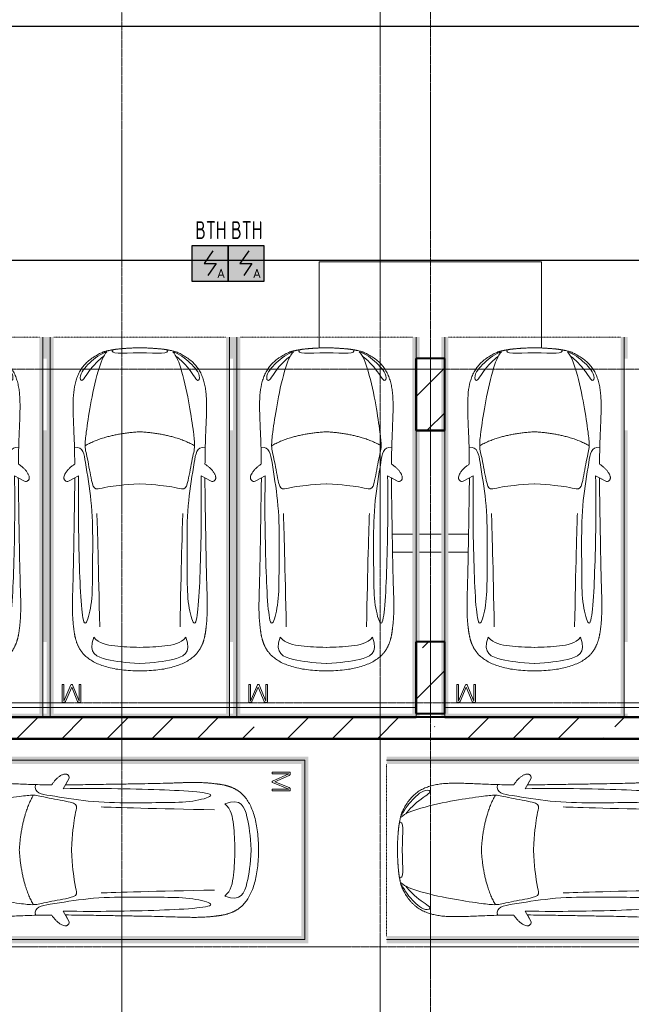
# Model space of a CAD drawing. Header units: millimetres. Extents: x -135639 to 224623, y -383017 to -59102.
# Tile 205 of 256: x 105169 to 113694, y -288318 to -274592. Entities that reach past the tile are written whole.
import ezdxf
from ezdxf.enums import TextEntityAlignment as Align

# ---------------------------------------------------------------- set-up
doc = ezdxf.new("R2010")
doc.units = ezdxf.units.MM
for name, pattern in [('CONTINOUS', [0]), ('Линия сетки', [25, 20, -2.5, 0, -2.5]), ('Невидимые', [5, 3, -2]), ('Штрих_3_3_', [6, 3, -3])]:
    doc.linetypes.add(name, pattern=pattern)
for name, color, linetype, lineweight in [('A-000-M_MASS', 7, 'Continuous', 18), ('A-200-M_WALL_EXT', 7, 'Continuous', 18), ('A-200-M_WALL_INT', 7, 'Continuous', 18), ('A-200-M_WALL_PAT', 7, 'Continuous', 40), ('C-953-M_PARKING', 7, 'Continuous', 18), ('C-953-MH_PARKING', 7, 'Невидимые', 18), ('S-160-M_FOUND', 7, 'Continuous', 18), ('S-280-M_COLUMN', 7, 'Continuous', 18), ('Z-030-M_GRID', 7, 'Continuous', 9), ('ПС', 7, 'Continuous', 40), ('СС-011-ПОЖ-СИГНАЛИЗАЦИЯ', 1, 'Continuous', 30)]:
    doc.layers.add(name, color=color, linetype=linetype, lineweight=lineweight)
doc.styles.add('1111', font='isocpeur.ttf')

# ---------------------------------------------------------------- blocks, each defined once
blk = doc.blocks.new('A_PAR_Parking - M-V2-B2_-11_400_')
at = {"layer": 'C-953-M_PARKING', "true_color": 0xf7f9fb}
blk.add_hatch(color=7, dxfattribs=at).paths.add_polyline_path([(-50, 2650), (-1300, 2650), (-1300, 2600), (-1250, 2600), (-1250, 1600), (-1300, 1600), (-1300, -1350), (-1250, -1350), (-1250, -2350), (-1300, -2350), (-1300, -2650), (-1200, -2650), (-1200, 2600), (1200, 2600), (1200, -2650), (1300, -2650), (1300, 2650), (81, 2650)])
at = {"layer": 'A-000-M_MASS', "color": 253, "true_color": 0xaaaaaa}
for p, q in [((-853, -717), (-993, -639)), ((-906, -687), (-993, -639)), ((853, -717), (993, -639)), ((993, -639), (906, -687))]:
    blk.add_line(p, q, dxfattribs=at)
for centre, start, end in [((-1010, -678), 66.0695, 136.5816), ((1010, -678), 43.4184, 113.9305)]:
    blk.add_arc(centre, 42.2, start, end, dxfattribs=at)
for points, knots in [([(0, 2004), (-45, 2004), (-132, 2001), (-252, 1991), (-362, 1974), (-495, 1942), (-607, 1900), (-686, 1853), (-726, 1824), (-753, 1802), (-774, 1782), (-789, 1766), (-799, 1753), (-809, 1740), (-819, 1727), (-828, 1714), (-836, 1701), (-844, 1688), (-851, 1674), (-858, 1661), (-864, 1647), (-870, 1634), (-876, 1620), (-881, 1606), (-885, 1592), (-890, 1578), (-894, 1565), (-897, 1551), (-901, 1537), (-904, 1524), (-907, 1510), (-909, 1497), (-912, 1483), (-914, 1470), (-916, 1457), (-918, 1444), (-919, 1432), (-921, 1419), (-923, 1403), (-925, 1383), (-928, 1361), (-930, 1339), (-932, 1318), (-934, 1290), (-936, 1257), (-938, 1218), (-939, 1179), (-940, 1139), (-940, 1097), (-940, 1053), (-939, 1007), (-938, 956), (-936, 902), (-934, 844), (-932, 780), (-930, 688), (-926, 559), (-923, 376), (-919, 163), (-915, -82), (-911, -315), (-908, -521), (-907, -631), (-906, -687)], [0, 0, 0, 0, 0.02381, 0.047619, 0.071429, 0.095238, 0.142857, 0.166667, 0.178571, 0.190476, 0.202381, 0.208333, 0.214286, 0.220238, 0.22619, 0.232143, 0.238095, 0.244048, 0.25, 0.255952, 0.261905, 0.267857, 0.27381, 0.279762, 0.285714, 0.291667, 0.297619, 0.303571, 0.309524, 0.315476, 0.321429, 0.327381, 0.333333, 0.339286, 0.345238, 0.35119, 0.357143, 0.363095, 0.369048, 0.380952, 0.392857, 0.404762, 0.416667, 0.428571, 0.452381, 0.47619, 0.5, 0.52381, 0.547619, 0.571429, 0.595238, 0.619048, 0.642857, 0.666667, 0.690476, 0.714286, 0.761905, 0.809524, 0.857143, 0.904762, 0.952381, 0.97619, 1, 1, 1, 1]), ([(906, -687), (907, -631), (908, -521), (911, -367), (913, -222), (916, -41), (919, 163), (923, 376), (926, 559), (930, 688), (932, 780), (935, 865), (938, 958), (939, 1039), (940, 1097), (940, 1139), (939, 1179), (938, 1218), (937, 1250), (935, 1277), (933, 1304), (930, 1332), (928, 1361), (925, 1383), (923, 1403), (921, 1419), (919, 1432), (918, 1444), (916, 1457), (914, 1470), (912, 1483), (909, 1497), (907, 1510), (904, 1524), (901, 1537), (897, 1551), (894, 1565), (890, 1578), (885, 1592), (881, 1606), (876, 1620), (870, 1634), (864, 1647), (858, 1661), (851, 1674), (844, 1688), (836, 1701), (828, 1714), (819, 1727), (809, 1740), (799, 1753), (789, 1766), (774, 1782), (753, 1802), (726, 1824), (686, 1853), (630, 1886), (551, 1921), (462, 1950), (362, 1974), (252, 1991), (132, 2001), (45, 2004), (0, 2004)], [0, 0, 0, 0, 0.02381, 0.047619, 0.071429, 0.095238, 0.142857, 0.190476, 0.238095, 0.285714, 0.309524, 0.333333, 0.380952, 0.428571, 0.452381, 0.47619, 0.5, 0.52381, 0.547619, 0.559524, 0.571429, 0.595238, 0.607143, 0.619048, 0.630952, 0.636905, 0.642857, 0.64881, 0.654762, 0.660714, 0.666667, 0.672619, 0.678571, 0.684524, 0.690476, 0.696429, 0.702381, 0.708333, 0.714286, 0.720238, 0.72619, 0.732143, 0.738095, 0.744048, 0.75, 0.755952, 0.761905, 0.767857, 0.77381, 0.779762, 0.785714, 0.791667, 0.797619, 0.809524, 0.821429, 0.833333, 0.857143, 0.880952, 0.904762, 0.928571, 0.952381, 0.97619, 1, 1, 1, 1]), ([(-643, 1535), (-732, 1765), (-468, 1855), (-203, 1891), (-2, 1902)], [0, 0, 0, 0, 0.867049, 1.684227, 1.684227, 1.684227, 1.684227]), ([(643, 1535), (732, 1765), (468, 1855), (203, 1891), (2, 1902)], [0, 0, 0, 0, 0.867049, 1.684227, 1.684227, 1.684227, 1.684227]), ([(-643, 1535), (-570, 1622), (-349, 1664), (-124, 1672), (-2, 1676)], [0, 0, 0, 0, 0.616728, 1.242165, 1.242165, 1.242165, 1.242165]), ([(643, 1535), (570, 1622), (349, 1664), (124, 1672), (2, 1676)], [0, 0, 0, 0, 0.616728, 1.242165, 1.242165, 1.242165, 1.242165]), ([(-908, -1106), (-792, -1130), (-753, -859), (-663, -332), (-655, 196), (-661, 684), (-663, 1068), (-764, 1443), (-817, 1157), (-842, 605), (-857, 17), (-857, -454), (-853, -717)], [0, 0, 0, 0, 1.013953, 2.476159, 4.172855, 5.704608, 7.082231, 8.244161, 9.589947, 11.154659, 12.917121, 14.362976, 14.362976, 14.362976, 14.362976]), ([(908, -1106), (792, -1130), (753, -859), (663, -332), (655, 196), (661, 684), (663, 1068), (764, 1443), (817, 1157), (842, 605), (857, 17), (857, -454), (853, -717)], [0, 0, 0, 0, 1.013953, 2.476159, 4.172855, 5.704608, 7.082231, 8.244161, 9.589947, 11.154659, 12.917121, 14.362976, 14.362976, 14.362976, 14.362976]), ([(-459, -2446), (-508, -2398), (-601, -2147), (-696, -1684), (-744, -1354), (-774, -1106), (-734, -996), (-660, -552), (-618, -522), (-447, -565), (-234, -590), (-2, -602)], [0, 0, 0, 0, 0.884172, 2.058368, 3.212407, 3.977765, 4.871213, 5.547774, 6.288901, 6.772879, 7.454401, 7.454401, 7.454401, 7.454401]), ([(459, -2446), (508, -2398), (601, -2147), (696, -1684), (744, -1354), (774, -1106), (734, -996), (660, -552), (618, -522), (447, -565), (234, -590), (2, -602)], [0, 0, 0, 0, 0.884172, 2.058368, 3.212407, 3.977765, 4.871213, 5.547774, 6.288901, 6.772879, 7.454401, 7.454401, 7.454401, 7.454401]), ([(-1041, -649), (-1045, -652), (-1050, -658), (-1054, -666), (-1056, -673), (-1058, -680), (-1059, -690), (-1057, -703), (-1053, -719), (-1043, -742), (-1026, -771), (-1000, -803), (-971, -832), (-944, -853), (-923, -867), (-913, -873), (-908, -876)], [0, 0, 0, 0, 0.066667, 0.1, 0.133333, 0.166667, 0.2, 0.266667, 0.333333, 0.4, 0.533333, 0.65, 0.766667, 0.883333, 0.941667, 1, 1, 1, 1]), ([(908, -876), (914, -873), (926, -866), (944, -853), (962, -839), (985, -818), (1011, -790), (1036, -756), (1052, -723), (1058, -702), (1058, -688), (1058, -682), (1057, -675), (1055, -669), (1053, -664), (1049, -657), (1044, -652), (1041, -649)], [0, 0, 0, 0, 0.066667, 0.133333, 0.2, 0.266667, 0.4, 0.533333, 0.65, 0.766667, 0.795833, 0.825, 0.854167, 0.883333, 0.9125, 0.941667, 1, 1, 1, 1]), ([(-908, -876), (-908, -970), (-911, -1145), (-919, -1337), (-925, -1476), (-928, -1559), (-929, -1622), (-930, -1660), (-930, -1690), (-930, -1713), (-929, -1734), (-929, -1756), (-928, -1777), (-927, -1805), (-925, -1840), (-921, -1880), (-916, -1919), (-910, -1957), (-902, -1994), (-893, -2030), (-882, -2065), (-870, -2099), (-856, -2133), (-840, -2165), (-821, -2196), (-801, -2225), (-772, -2263), (-729, -2308), (-668, -2356), (-604, -2396), (-554, -2423), (-519, -2438), (-496, -2446), (-474, -2453), (-452, -2458), (-432, -2462), (-414, -2466), (-402, -2468), (-391, -2470), (-383, -2471), (-376, -2473), (-370, -2474), (-365, -2475), (-360, -2475), (-354, -2476), (-349, -2477), (-343, -2478), (-337, -2479), (-328, -2480), (-318, -2481), (-305, -2483), (-293, -2484), (-280, -2486), (-266, -2487), (-251, -2488), (-235, -2489), (-218, -2491), (-199, -2492), (-179, -2493), (-158, -2495), (-135, -2496), (-111, -2497), (-86, -2498), (-50, -2499), (-20, -2500), (1, -2501)], [0, 0, 0, 0, 0.081633, 0.163265, 0.204082, 0.244898, 0.265306, 0.285714, 0.295918, 0.306122, 0.316327, 0.326531, 0.336735, 0.346939, 0.367347, 0.387755, 0.408163, 0.428571, 0.44898, 0.469388, 0.489796, 0.510204, 0.530612, 0.55102, 0.571429, 0.591837, 0.612245, 0.653061, 0.693878, 0.734694, 0.77551, 0.795918, 0.816327, 0.836735, 0.857143, 0.877551, 0.887755, 0.897959, 0.903061, 0.908163, 0.913265, 0.915816, 0.918367, 0.920918, 0.923469, 0.92602, 0.928571, 0.931122, 0.933673, 0.938776, 0.942602, 0.946429, 0.950255, 0.954082, 0.957908, 0.961735, 0.965561, 0.969388, 0.973214, 0.977041, 0.980867, 0.984694, 0.98852, 0.992347, 1, 1, 1, 1]), ([(1, -2501), (15, -2501), (42, -2500), (79, -2498), (108, -2497), (129, -2496), (145, -2495), (160, -2494), (174, -2494), (188, -2493), (205, -2492), (221, -2490), (237, -2489), (247, -2488), (258, -2488), (268, -2487), (277, -2486), (289, -2485), (303, -2483), (316, -2482), (325, -2480), (332, -2479), (338, -2479), (345, -2478), (350, -2477), (358, -2476), (365, -2474), (371, -2473), (377, -2472), (385, -2471), (393, -2469), (403, -2467), (416, -2465), (429, -2463), (442, -2460), (454, -2458), (465, -2455), (476, -2452), (487, -2449), (501, -2445), (521, -2437), (547, -2426), (575, -2412), (606, -2395), (637, -2376), (679, -2347), (730, -2307), (781, -2254), (824, -2196), (858, -2133), (884, -2065), (911, -1970), (929, -1835), (932, -1681), (928, -1539), (922, -1387), (912, -1177), (908, -982), (908, -876)], [0, 0, 0, 0, 0.005102, 0.010204, 0.015306, 0.017857, 0.020408, 0.022959, 0.02551, 0.028061, 0.030612, 0.035714, 0.038265, 0.040816, 0.043367, 0.045918, 0.048469, 0.05102, 0.056122, 0.061224, 0.063776, 0.066327, 0.068878, 0.071429, 0.07398, 0.076531, 0.081633, 0.084184, 0.086735, 0.091837, 0.096939, 0.102041, 0.112245, 0.122449, 0.132653, 0.142857, 0.153061, 0.163265, 0.173469, 0.183673, 0.204082, 0.22449, 0.244898, 0.265306, 0.285714, 0.306122, 0.346939, 0.387755, 0.428571, 0.469388, 0.510204, 0.55102, 0.632653, 0.72449, 0.770408, 0.816327, 0.908163, 1, 1, 1, 1]), ([(-480, -2441), (-586, -2392), (-719, -2283), (-847, -2128), (-828, -2057)], [0, 0, 0, 0, 0.53668, 1.024735, 1.024735, 1.024735, 1.024735]), ([(-828, -2057), (-803, -2016), (-728, -2173), (-566, -2339), (-505, -2381)], [0, 0, 0, 0, 0.497572, 1.022643, 1.022643, 1.022643, 1.022643]), ([(480, -2441), (586, -2392), (719, -2283), (847, -2128), (828, -2057)], [0, 0, 0, 0, 0.53668, 1.024735, 1.024735, 1.024735, 1.024735]), ([(828, -2057), (803, -2016), (728, -2173), (566, -2339), (505, -2381)], [0, 0, 0, 0, 0.497572, 1.022643, 1.022643, 1.022643, 1.022643])]:
    blk.add_open_spline(points, degree=3, knots=knots, dxfattribs=at)
for points, degree in [([(-599, -190), (-592, -24), (-575, 588), (-560, 1389)], 3), ([(599, -190), (592, -24), (575, 588), (560, 1389)], 3), ([(-2, -1330), (-478, -1299), (-762, -1135)], 2), ([(2, -1330), (478, -1299), (762, -1135)], 2), ([(-376, -2470), (-425, -2412), (-257, -2425), (-2, -2432)], 3), ([(376, -2470), (425, -2412), (257, -2425), (2, -2432)], 3)]:
    blk.add_open_spline(points, degree=degree, dxfattribs=at)
at = {"layer": 'C-953-M_PARKING', "color": 253, "true_color": 0xaaaaaa}
for p, q in [((1250, 2650), (-1250, 2650)), ((-1250, 2650), (-1250, -2650)), ((1250, -2650), (1250, 2650)), ((826, 2443), (822, 2434)), ((822, 2434), (822, 2200)), ((833, 2446), (826, 2443)), ((846, 2446), (833, 2446)), ((855, 2445), (846, 2446)), ((846, 2200), (846, 2425)), ((846, 2425), (938, 2199)), ((861, 2442), (855, 2445)), ((866, 2437), (861, 2442)), ((869, 2430), (866, 2437)), ((950, 2232), (869, 2430)), ((1037, 2429), (950, 2232)), ((960, 2199), (1059, 2425)), ((1041, 2437), (1037, 2429)), ((1046, 2442), (1041, 2437)), ((1051, 2445), (1046, 2442)), ((1058, 2446), (1051, 2445)), ((1072, 2446), (1058, 2446)), ((1059, 2425), (1059, 2200)), ((1075, 2445), (1072, 2446)), ((1072, 2446), (1075, 2445)), ((1079, 2443), (1075, 2445)), ((1075, 2445), (1079, 2443)), ((1082, 2440), (1079, 2443)), ((1079, 2443), (1082, 2440)), ((1083, 2434), (1082, 2440)), ((1083, 2200), (1083, 2434)), ((822, 2200), (823, 2198)), ((823, 2198), (825, 2196)), ((825, 2196), (823, 2198)), ((825, 2196), (828, 2195)), ((828, 2195), (825, 2196)), ((840, 2195), (844, 2196)), ((844, 2196), (840, 2195)), ((844, 2196), (846, 2198)), ((846, 2198), (844, 2196)), ((846, 2198), (846, 2200)), ((938, 2199), (939, 2197)), ((939, 2197), (938, 2199)), ((939, 2197), (941, 2196)), ((941, 2196), (939, 2197)), ((956, 2196), (958, 2197)), ((958, 2197), (956, 2196)), ((958, 2197), (960, 2199)), ((960, 2199), (958, 2197)), ((1059, 2200), (1059, 2198)), ((1059, 2198), (1061, 2196)), ((1061, 2196), (1059, 2198)), ((1061, 2196), (1065, 2195)), ((1065, 2195), (1061, 2196)), ((1076, 2195), (1080, 2196)), ((1080, 2196), (1076, 2195)), ((1080, 2196), (1082, 2198)), ((1082, 2198), (1080, 2196)), ((1082, 2198), (1083, 2200)), ((1083, 2200), (1082, 2198)), ((828, 2195), (834, 2195)), ((834, 2195), (840, 2195)), ((941, 2196), (944, 2195)), ((944, 2195), (941, 2196)), ((944, 2195), (949, 2195)), ((949, 2195), (944, 2195)), ((949, 2195), (953, 2195)), ((953, 2195), (949, 2195)), ((953, 2195), (956, 2196)), ((956, 2196), (953, 2195)), ((1065, 2195), (1070, 2195)), ((1070, 2195), (1076, 2195))]:
    blk.add_line(p, q, dxfattribs=at)
at = {"layer": 'C-953-MH_PARKING', "color": 253, "linetype": 'Штрих_3_3_', "true_color": 0xaaaaaa}
blk.add_line((-1200, -2650), (1200, -2650), dxfattribs=at)
blk = doc.blocks.new('A_PAR_Parking - M-2663509-B2_-11_400_')
at = {"layer": 'C-953-M_PARKING', "true_color": 0xf7f9fb}
blk.add_hatch(color=7, dxfattribs=at).paths.add_polyline_path([(-1300, 2650), (-1300, -2700), (1300, -2700), (1300, 2650), (1200, 2650), (1200, -2600), (-1200, -2600), (-1200, 2650)])
at = {"layer": 'A-000-M_MASS', "color": 253, "true_color": 0xaaaaaa}
for p, q in [((-853, 717), (-993, 639)), ((-906, 687), (-993, 639)), ((853, 717), (993, 639)), ((993, 639), (906, 687))]:
    blk.add_line(p, q, dxfattribs=at)
for centre, start, end in [((-1010, 678), 223.4184, 293.9305), ((1010, 678), 246.0695, 316.5816)]:
    blk.add_arc(centre, 42.2, start, end, dxfattribs=at)
for points, knots in [([(-908, 876), (-908, 976), (-911, 1161), (-920, 1362), (-926, 1508), (-930, 1645), (-930, 1769), (-922, 1880), (-911, 1957), (-894, 2031), (-871, 2100), (-841, 2165), (-809, 2216), (-779, 2254), (-754, 2281), (-727, 2307), (-698, 2332), (-667, 2355), (-636, 2376), (-604, 2395), (-574, 2412), (-545, 2426), (-519, 2438), (-500, 2445), (-485, 2450), (-474, 2453), (-463, 2456), (-452, 2458), (-440, 2461), (-428, 2463), (-414, 2466), (-402, 2468), (-391, 2470), (-383, 2471), (-376, 2473), (-370, 2474), (-363, 2475), (-356, 2476), (-349, 2477), (-343, 2478), (-337, 2479), (-330, 2480), (-324, 2481), (-317, 2481), (-309, 2482), (-301, 2483), (-293, 2484), (-285, 2485), (-276, 2486), (-263, 2487), (-249, 2488), (-235, 2489), (-223, 2490), (-211, 2491), (-199, 2492), (-186, 2493), (-168, 2494), (-148, 2495), (-127, 2496), (-106, 2497), (-77, 2498), (-40, 2500), (-13, 2501), (1, 2501)], [-1, -1, -1, -1, -0.913265, -0.826531, -0.783163, -0.739796, -0.653061, -0.612245, -0.571429, -0.530612, -0.489796, -0.44898, -0.408163, -0.387755, -0.367347, -0.346939, -0.326531, -0.306122, -0.285714, -0.265306, -0.244898, -0.22449, -0.204082, -0.183673, -0.173469, -0.163265, -0.153061, -0.142857, -0.132653, -0.122449, -0.112245, -0.102041, -0.096939, -0.091837, -0.086735, -0.084184, -0.081633, -0.076531, -0.07398, -0.071429, -0.068878, -0.066327, -0.063776, -0.061224, -0.058673, -0.056122, -0.053571, -0.05102, -0.048469, -0.045918, -0.040816, -0.038265, -0.035714, -0.033163, -0.030612, -0.028061, -0.02551, -0.020408, -0.017857, -0.015306, -0.010204, -0.005102, 0, 0, 0, 0]), ([(1, 2501), (22, 2500), (51, 2499), (88, 2498), (113, 2497), (137, 2496), (160, 2494), (181, 2493), (201, 2492), (219, 2491), (237, 2489), (253, 2488), (268, 2487), (282, 2485), (295, 2484), (307, 2483), (320, 2481), (330, 2480), (338, 2479), (345, 2478), (350, 2477), (356, 2476), (361, 2475), (366, 2474), (371, 2473), (377, 2472), (385, 2471), (393, 2469), (403, 2467), (416, 2465), (434, 2462), (454, 2458), (476, 2453), (498, 2446), (521, 2437), (555, 2422), (605, 2396), (669, 2355), (730, 2307), (773, 2263), (802, 2225), (823, 2195), (841, 2164), (857, 2132), (871, 2099), (887, 2053), (904, 1994), (915, 1931), (922, 1879), (926, 1839), (928, 1798), (930, 1756), (930, 1720), (931, 1690), (931, 1667), (930, 1645), (930, 1621), (929, 1598), (929, 1566), (927, 1526), (925, 1459), (919, 1336), (911, 1145), (908, 970), (908, 876)], [-1, -1, -1, -1, -0.992347, -0.98852, -0.984694, -0.980867, -0.977041, -0.973214, -0.969388, -0.965561, -0.961735, -0.957908, -0.954082, -0.950255, -0.946429, -0.942602, -0.938776, -0.933673, -0.931122, -0.928571, -0.92602, -0.923469, -0.920918, -0.918367, -0.915816, -0.913265, -0.908163, -0.903061, -0.897959, -0.887755, -0.877551, -0.857143, -0.836735, -0.816327, -0.795918, -0.77551, -0.734694, -0.693878, -0.653061, -0.612245, -0.591837, -0.571429, -0.55102, -0.530612, -0.510204, -0.489796, -0.44898, -0.408163, -0.387755, -0.367347, -0.346939, -0.326531, -0.306122, -0.295918, -0.285714, -0.27551, -0.265306, -0.255102, -0.244898, -0.22449, -0.204082, -0.163265, -0.081633, 0, 0, 0, 0]), ([(-480, 2441), (-586, 2392), (-719, 2283), (-847, 2128), (-828, 2057)], [0, 0, 0, 0, 0.53668, 1.024735, 1.024735, 1.024735, 1.024735]), ([(-828, 2057), (-803, 2016), (-728, 2173), (-566, 2339), (-505, 2381)], [0, 0, 0, 0, 0.497572, 1.022643, 1.022643, 1.022643, 1.022643]), ([(-459, 2446), (-508, 2398), (-601, 2147), (-696, 1684), (-744, 1354), (-774, 1106), (-734, 996), (-660, 552), (-618, 522), (-447, 565), (-234, 590), (-2, 602)], [0, 0, 0, 0, 0.884172, 2.058368, 3.212407, 3.977765, 4.871213, 5.547774, 6.288901, 6.772879, 7.454401, 7.454401, 7.454401, 7.454401]), ([(459, 2446), (508, 2398), (601, 2147), (696, 1684), (744, 1354), (774, 1106), (734, 996), (660, 552), (618, 522), (447, 565), (234, 590), (2, 602)], [0, 0, 0, 0, 0.884172, 2.058368, 3.212407, 3.977765, 4.871213, 5.547774, 6.288901, 6.772879, 7.454401, 7.454401, 7.454401, 7.454401]), ([(480, 2441), (586, 2392), (719, 2283), (847, 2128), (828, 2057)], [0, 0, 0, 0, 0.53668, 1.024735, 1.024735, 1.024735, 1.024735]), ([(828, 2057), (803, 2016), (728, 2173), (566, 2339), (505, 2381)], [0, 0, 0, 0, 0.497572, 1.022643, 1.022643, 1.022643, 1.022643]), ([(-908, 1106), (-792, 1130), (-753, 859), (-663, 332), (-655, -196), (-661, -684), (-663, -1068), (-764, -1443), (-817, -1157), (-842, -605), (-857, -17), (-857, 454), (-853, 717)], [0, 0, 0, 0, 1.013953, 2.476159, 4.172855, 5.704608, 7.082231, 8.244161, 9.589947, 11.154659, 12.917121, 14.362976, 14.362976, 14.362976, 14.362976]), ([(908, 1106), (792, 1130), (753, 859), (663, 332), (655, -196), (661, -684), (663, -1068), (764, -1443), (817, -1157), (842, -605), (857, -17), (857, 454), (853, 717)], [0, 0, 0, 0, 1.013953, 2.476159, 4.172855, 5.704608, 7.082231, 8.244161, 9.589947, 11.154659, 12.917121, 14.362976, 14.362976, 14.362976, 14.362976]), ([(-1041, 649), (-1044, 652), (-1049, 657), (-1053, 664), (-1055, 669), (-1057, 675), (-1058, 682), (-1058, 688), (-1058, 702), (-1052, 723), (-1036, 756), (-1011, 790), (-985, 818), (-962, 839), (-944, 853), (-926, 866), (-914, 873), (-908, 876)], [-1, -1, -1, -1, -0.941667, -0.9125, -0.883333, -0.854167, -0.825, -0.795833, -0.766667, -0.65, -0.533333, -0.4, -0.266667, -0.2, -0.133333, -0.066667, 0, 0, 0, 0]), ([(908, 876), (913, 873), (923, 867), (944, 853), (971, 832), (1000, 803), (1026, 771), (1043, 742), (1053, 719), (1057, 703), (1059, 690), (1058, 680), (1056, 673), (1054, 666), (1050, 658), (1045, 652), (1041, 649)], [-1, -1, -1, -1, -0.941667, -0.883333, -0.766667, -0.65, -0.533333, -0.4, -0.333333, -0.266667, -0.2, -0.166667, -0.133333, -0.1, -0.066667, 0, 0, 0, 0]), ([(0, -2004), (-45, -2004), (-132, -2001), (-252, -1991), (-362, -1974), (-462, -1950), (-551, -1921), (-630, -1886), (-686, -1853), (-726, -1824), (-753, -1802), (-774, -1782), (-789, -1766), (-799, -1753), (-809, -1740), (-819, -1727), (-828, -1714), (-836, -1701), (-844, -1688), (-851, -1674), (-858, -1661), (-864, -1647), (-870, -1634), (-876, -1620), (-881, -1606), (-885, -1592), (-890, -1578), (-894, -1565), (-897, -1551), (-901, -1537), (-904, -1524), (-907, -1510), (-909, -1497), (-912, -1483), (-914, -1470), (-916, -1457), (-918, -1444), (-919, -1432), (-921, -1419), (-923, -1403), (-925, -1383), (-928, -1361), (-930, -1339), (-932, -1318), (-934, -1290), (-936, -1257), (-938, -1218), (-939, -1179), (-940, -1139), (-940, -1097), (-939, -1039), (-938, -958), (-934, -846), (-931, -714), (-926, -559), (-923, -376), (-919, -163), (-915, 82), (-911, 315), (-908, 521), (-907, 631), (-906, 687)], [-1, -1, -1, -1, -0.97619, -0.952381, -0.928571, -0.904762, -0.880952, -0.857143, -0.833333, -0.821429, -0.809524, -0.797619, -0.791667, -0.785714, -0.779762, -0.77381, -0.767857, -0.761905, -0.755952, -0.75, -0.744048, -0.738095, -0.732143, -0.72619, -0.720238, -0.714286, -0.708333, -0.702381, -0.696429, -0.690476, -0.684524, -0.678571, -0.672619, -0.666667, -0.660714, -0.654762, -0.64881, -0.642857, -0.636905, -0.630952, -0.619048, -0.607143, -0.595238, -0.583333, -0.571429, -0.547619, -0.52381, -0.5, -0.47619, -0.452381, -0.428571, -0.380952, -0.333333, -0.285714, -0.238095, -0.190476, -0.142857, -0.095238, -0.047619, -0.02381, 0, 0, 0, 0]), ([(906, 687), (907, 631), (908, 521), (911, 367), (913, 222), (916, 41), (919, -163), (923, -376), (926, -559), (930, -688), (932, -780), (934, -844), (936, -902), (938, -956), (939, -1007), (940, -1053), (940, -1097), (940, -1139), (939, -1179), (938, -1218), (936, -1257), (934, -1290), (932, -1318), (930, -1339), (928, -1361), (925, -1383), (923, -1403), (921, -1419), (919, -1432), (918, -1444), (916, -1457), (914, -1470), (912, -1483), (909, -1497), (907, -1510), (904, -1524), (901, -1537), (897, -1551), (894, -1565), (890, -1578), (885, -1592), (881, -1606), (876, -1620), (870, -1634), (864, -1647), (858, -1661), (851, -1674), (844, -1688), (836, -1701), (828, -1714), (819, -1727), (809, -1740), (799, -1753), (789, -1766), (774, -1782), (753, -1802), (726, -1824), (686, -1853), (607, -1900), (495, -1942), (362, -1974), (252, -1991), (132, -2001), (45, -2004), (0, -2004)], [-1, -1, -1, -1, -0.97619, -0.952381, -0.928571, -0.904762, -0.857143, -0.809524, -0.761905, -0.714286, -0.690476, -0.666667, -0.642857, -0.619048, -0.595238, -0.571429, -0.547619, -0.52381, -0.5, -0.47619, -0.452381, -0.428571, -0.416667, -0.404762, -0.392857, -0.380952, -0.369048, -0.363095, -0.357143, -0.35119, -0.345238, -0.339286, -0.333333, -0.327381, -0.321429, -0.315476, -0.309524, -0.303571, -0.297619, -0.291667, -0.285714, -0.279762, -0.27381, -0.267857, -0.261905, -0.255952, -0.25, -0.244048, -0.238095, -0.232143, -0.22619, -0.220238, -0.214286, -0.208333, -0.202381, -0.190476, -0.178571, -0.166667, -0.142857, -0.095238, -0.071429, -0.047619, -0.02381, 0, 0, 0, 0]), ([(-643, -1535), (-732, -1765), (-468, -1855), (-203, -1891), (-2, -1902)], [0, 0, 0, 0, 0.867049, 1.684227, 1.684227, 1.684227, 1.684227]), ([(-643, -1535), (-570, -1622), (-349, -1664), (-124, -1672), (-2, -1676)], [0, 0, 0, 0, 0.616728, 1.242165, 1.242165, 1.242165, 1.242165]), ([(643, -1535), (732, -1765), (468, -1855), (203, -1891), (2, -1902)], [0, 0, 0, 0, 0.867049, 1.684227, 1.684227, 1.684227, 1.684227]), ([(643, -1535), (570, -1622), (349, -1664), (124, -1672), (2, -1676)], [0, 0, 0, 0, 0.616728, 1.242165, 1.242165, 1.242165, 1.242165])]:
    blk.add_open_spline(points, degree=3, knots=knots, dxfattribs=at)
for points, degree in [([(-376, 2470), (-425, 2412), (-257, 2425), (-2, 2432)], 3), ([(376, 2470), (425, 2412), (257, 2425), (2, 2432)], 3), ([(-2, 1330), (-478, 1299), (-762, 1135)], 2), ([(2, 1330), (478, 1299), (762, 1135)], 2), ([(-599, 190), (-592, 24), (-575, -588), (-560, -1389)], 3), ([(599, 190), (592, 24), (575, -588), (560, -1389)], 3)]:
    blk.add_open_spline(points, degree=degree, dxfattribs=at)
at = {"layer": 'C-953-M_PARKING', "color": 253, "true_color": 0xaaaaaa}
for p, q in [((-1250, -2650), (-1250, 2650)), ((1250, 2650), (1250, -2650)), ((828, -2195), (825, -2196)), ((825, -2196), (828, -2195)), ((834, -2195), (828, -2195)), ((840, -2195), (834, -2195)), ((844, -2196), (840, -2195)), ((840, -2195), (844, -2196)), ((941, -2196), (939, -2197)), ((939, -2197), (941, -2196)), ((944, -2195), (941, -2196)), ((941, -2196), (944, -2195)), ((949, -2195), (944, -2195)), ((944, -2195), (949, -2195)), ((953, -2195), (949, -2195)), ((949, -2195), (953, -2195)), ((956, -2196), (953, -2195)), ((953, -2195), (956, -2196)), ((958, -2197), (956, -2196)), ((956, -2196), (958, -2197)), ((1065, -2195), (1061, -2196)), ((1061, -2196), (1065, -2195)), ((1070, -2195), (1065, -2195)), ((1076, -2195), (1070, -2195)), ((1080, -2196), (1076, -2195)), ((1076, -2195), (1080, -2196)), ((823, -2198), (822, -2200)), ((822, -2200), (822, -2434)), ((825, -2196), (823, -2198)), ((823, -2198), (825, -2196)), ((846, -2198), (844, -2196)), ((844, -2196), (846, -2198)), ((846, -2200), (846, -2198)), ((938, -2199), (846, -2425)), ((846, -2425), (846, -2200)), ((869, -2430), (950, -2232)), ((939, -2197), (938, -2199)), ((938, -2199), (939, -2197)), ((950, -2232), (1037, -2429)), ((960, -2199), (958, -2197)), ((958, -2197), (960, -2199)), ((1059, -2425), (960, -2199)), ((1061, -2196), (1059, -2198)), ((1059, -2198), (1061, -2196)), ((1059, -2198), (1059, -2200)), ((1059, -2200), (1059, -2425)), ((1082, -2198), (1080, -2196)), ((1080, -2196), (1082, -2198)), ((1083, -2200), (1082, -2198)), ((1082, -2198), (1083, -2200)), ((1083, -2434), (1083, -2200)), ((822, -2434), (826, -2443)), ((826, -2443), (833, -2446)), ((833, -2446), (846, -2446)), ((846, -2446), (855, -2445)), ((855, -2445), (861, -2442)), ((861, -2442), (866, -2437)), ((866, -2437), (869, -2430)), ((1037, -2429), (1041, -2437)), ((1041, -2437), (1046, -2442)), ((1046, -2442), (1051, -2445)), ((1051, -2445), (1058, -2446)), ((1058, -2446), (1072, -2446)), ((1072, -2446), (1075, -2445)), ((1075, -2445), (1072, -2446)), ((1075, -2445), (1079, -2443)), ((1079, -2443), (1075, -2445)), ((1079, -2443), (1082, -2440)), ((1082, -2440), (1079, -2443)), ((1082, -2440), (1083, -2434)), ((1250, -2650), (-1250, -2650))]:
    blk.add_line(p, q, dxfattribs=at)
at = {"layer": 'C-953-MH_PARKING', "color": 253, "linetype": 'Штрих_3_3_', "true_color": 0xaaaaaa}
blk.add_line((-1200, 2650), (1200, 2650), dxfattribs=at)
blk = doc.blocks.new('CP_ДШ_Hanytex_TopJoint 24C_Половина - CP_ДШ_Hanytex_TopJoint 24C_Половина-3652232-B2_-11_400_')
at = {"layer": 'A-000-M_MASS', "color": 253, "true_color": 0xaaaaaa}
for p, q in [((7700, 110), (0, 110)), ((0, -25), (0, 25)), ((7700, 25), (7700, -25))]:
    blk.add_line(p, q, dxfattribs=at)
blk = doc.blocks.new('CP_ДШ_Hanytex_TopJoint 24C_Половина - CP_ДШ_Hanytex_TopJoint 24C_Половина-3652234-B2_-11_400_')
at = {"layer": 'A-000-M_MASS', "color": 253, "true_color": 0xaaaaaa}
for p, q in [((5050, 110), (0, 110)), ((0, -25), (0, 25)), ((5050, 25), (5050, -25))]:
    blk.add_line(p, q, dxfattribs=at)
blk = doc.blocks.new('135_SLK_GD_AR_rvt-1-B2_-11_400_')
at = {"layer": 'A-200-M_WALL_INT', "color": 253, "lineweight": 40, "true_color": 0xaaaaaa}
for p, q in [((119250, 82402), (119248, 82402)), ((119248, 82402), (119248, 81398)), ((119652, 82402), (119250, 82402)), ((119652, 82400), (119652, 82402)), ((119652, 81398), (119652, 82400)), ((119248, 81398), (119250, 81398)), ((119250, 81398), (119650, 81398)), ((119650, 81398), (119652, 81398)), ((119250, 78452), (119248, 78452)), ((119248, 78452), (119248, 77450)), ((119650, 78452), (119250, 78452)), ((119652, 78452), (119650, 78452)), ((119652, 77450), (119652, 78452)), ((119248, 77450), (119250, 77450)), ((119650, 77450), (119652, 77450)), ((119250, 77402), (111550, 77402)), ((111550, 77400), (119250, 77400)), ((119250, 77400), (119250, 77402)), ((124700, 77402), (119650, 77402)), ((119650, 77402), (119650, 77400)), ((119650, 77400), (124700, 77400)), ((97052, 77098), (124848, 77098)), ((124850, 77100), (105850, 77100))]:
    blk.add_line(p, q, dxfattribs=at)
at = {"layer": 'A-000-M_MASS', "color": 253, "lineweight": 18, "true_color": 0xaaaaaa}
for name, p in [('CP_ДШ_Hanytex_TopJoint 24C_Половина - CP_ДШ_Hanytex_TopJoint 24C_Половина-3652232-B2_-11_400_', (111550, 77425)), ('CP_ДШ_Hanytex_TopJoint 24C_Половина - CP_ДШ_Hanytex_TopJoint 24C_Половина-3652234-B2_-11_400_', (119650, 77425))]:
    blk.add_blockref(name, p, dxfattribs=at)
at = {"layer": 'C-953-M_PARKING', "color": 253, "lineweight": 18, "true_color": 0xaaaaaa}
for name, p, rotation in [('A_PAR_Parking - M-V2-B2_-11_400_', (112800, 80050), 180), ('A_PAR_Parking - M-V2-B2_-11_400_', (115400, 80050), 180), ('A_PAR_Parking - M-V2-B2_-11_400_', (118000, 80050), 180), ('A_PAR_Parking - M-V2-B2_-11_400_', (120900, 80050), 180), ('A_PAR_Parking - M-2663509-B2_-11_400_', (115050, 75550), 90.00000000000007), ('A_PAR_Parking - M-2663509-B2_-11_400_', (121490, 75550), 90.00000000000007)]:
    blk.add_blockref(name, p, dxfattribs=dict(at, rotation=rotation))
blk = doc.blocks.new('Бетон-Прямоугольная-Колонна - CLM_Подземные этажи_В40-400х1000-V192-B2_-11_400_')
at = {"layer": 'S-280-M_COLUMN', "lineweight": 9, "true_color": 0xaaaaaa}
h = blk.add_hatch(dxfattribs=at)
h.set_pattern_fill('FP_71', color=253, style=0, pattern_type=2)
h.set_pattern_definition([(225, (119450, 77950), (628.618, -628.618), []), (225, (118821.4, 77950), (628.618, -628.618), [1111.25, -222.25, 6.706, -215.544])])
h.paths.add_polyline_path([(200, 500), (-200, 500), (-200, -500), (200, -500), (200, 425)])
at = {"layer": 'S-280-M_COLUMN', "color": 253, "lineweight": 40, "true_color": 0xaaaaaa}
for p, q in [((200, 500), (-200, 500)), ((-200, 500), (-200, -500)), ((200, -500), (200, 500)), ((-200, -500), (200, -500))]:
    blk.add_line(p, q, dxfattribs=at)
blk = doc.blocks.new('Бетон-Прямоугольная-Колонна - CLM_Подземные этажи_В40-400х1000-V203-B2_-11_400_')
at = {"layer": 'S-280-M_COLUMN', "lineweight": 9, "true_color": 0xaaaaaa}
h = blk.add_hatch(dxfattribs=at)
h.set_pattern_fill('FP_82', color=253, style=0, pattern_type=2)
h.set_pattern_definition([(225, (119450, 81900), (628.618, -628.618), []), (225, (118821.4, 81900), (628.618, -628.618), [1111.25, -222.25, 6.706, -215.544])])
h.paths.add_polyline_path([(180, 500), (-200, 500), (-200, -500), (200, -500), (200, 500)])
at = {"layer": 'S-280-M_COLUMN', "color": 253, "lineweight": 40, "true_color": 0xaaaaaa}
for p, q in [((200, 500), (-200, 500)), ((-200, 500), (-200, -500)), ((200, -500), (200, 500)), ((-200, -500), (200, -500))]:
    blk.add_line(p, q, dxfattribs=at)
blk = doc.blocks.new('135_SLK_GD_KR_rvt-1-B2_-11_400_')
at = {"layer": 'S-160-M_FOUND', "color": 253, "true_color": 0xaaaaaa}
for p, q in [((121000, 83750), (117900, 83750)), ((117900, 83750), (117900, 82547)), ((121000, 82547), (121000, 83750)), ((118918, 79950), (119200, 79950)), ((119300, 79950), (119600, 79950)), ((119700, 79950), (119982, 79950)), ((119200, 79700), (118922, 79700)), ((119600, 79700), (119300, 79700)), ((119978, 79700), (119700, 79700))]:
    blk.add_line(p, q, dxfattribs=at)
at = {"layer": 'S-280-M_COLUMN', "color": 253, "lineweight": 18, "true_color": 0xaaaaaa, "rotation": 180}
for name, p in [('Бетон-Прямоугольная-Колонна - CLM_Подземные этажи_В40-400х1000-V203-B2_-11_400_', (119450, 81900)), ('Бетон-Прямоугольная-Колонна - CLM_Подземные этажи_В40-400х1000-V192-B2_-11_400_', (119450, 77950))]:
    blk.add_blockref(name, p, dxfattribs=at)
blk = doc.blocks.new('135_SLK_K1-2-3_KR_rvt-1-B2_-11_400_')
at = {"layer": 'A-200-M_WALL_PAT', "lineweight": 9, "true_color": 0xaaaaaa}
h = blk.add_hatch(dxfattribs=at)
h.set_pattern_fill('FP_5', color=253, style=0, pattern_type=2)
h.set_pattern_definition([(45, (0, 0), (-628.618, 628.618), []), (45, (628.6, 0), (-628.618, 628.618), [1111.25, -222.25, 6.706, -215.544])])
h.paths.add_polyline_path([(124123, 77100), (124850, 77100), (124850, 77400), (105850, 77400), (105850, 77100), (123430, 77100)])
h.paths.add_polyline_path([(103325, 77100), (103450, 77100), (103450, 77400), (99800, 77400), (99800, 77100), (102632, 77100)])
h.paths.add_polyline_path([(97779, 77100), (98600, 77100), (98600, 77400), (97050, 77400), (97050, 77100), (97085, 77100)])
at = {"layer": 'A-200-M_WALL_EXT', "color": 253, "lineweight": 40, "true_color": 0xaaaaaa}
for p, q in [((124850, 77400), (105850, 77400)), ((105850, 77100), (124850, 77100))]:
    blk.add_line(p, q, dxfattribs=at)
blk = doc.blocks.new('-2 этаж')
at = {"layer": 'Z-030-M_GRID', "color": 253, "linetype": 'Линия сетки', "true_color": 0xaaaaaa}
for p, q in [((374242.3, -369621.4), (374242.3, -216207.4)), ((377842.3, -369621.2), (377842.3, -216207.4)), ((378542.3, -367088.3), (378542.3, -216207.4)), ((415038.9, -267677.3), (255409.2, -267677.3)), ((415039.2, -272327.3), (255409.4, -272327.3)), ((415039.4, -275727.3), (255409.6, -275727.3))]:
    blk.add_line(p, q, dxfattribs=at)
at = {"lineweight": 5}
for name in ['135_SLK_GD_KR_rvt-1-B2_-11_400_', '135_SLK_GD_AR_rvt-1-B2_-11_400_', '135_SLK_K1-2-3_KR_rvt-1-B2_-11_400_']:
    blk.add_blockref(name, (259092.3, -349927.3), dxfattribs=at)
blk = doc.blocks.new('*U4706')
at = {"lineweight": 35, "true_color": 0xffffff}
h = blk.add_hatch(color=7, dxfattribs=at)
h.dxf.hatch_style = 1
h.paths.add_polyline_path([(0, 500), (0, 0), (500, 0), (500, 500)])
at = {"color": 1, "linetype": 'ByBlock', "lineweight": -2}
for p, q in [((289, 426), (167, 250)), ((167, 250), (333, 250)), ((333, 250), (219, 86))]:
    blk.add_line(p, q, dxfattribs=at)
at = {"color": 1, "linetype": 'ByBlock', "lineweight": -2, "ltscale": 0.1}
blk.add_lwpolyline([(0, 500), (500, 500), (500, 0), (0, 0)], close=True, dxfattribs=at)
at = {"color": 1, "linetype": 'ByBlock', "lineweight": -2, "ltscale": 1000, "style": '1111'}
blk.add_text('A', height=128, dxfattribs=at).set_placement((403, 49), align=Align.CENTER)
at = {"color": 0, "linetype": 'ByBlock', "lineweight": -2, "style": '1111'}
blk.add_attdef('INDEX', (-63, -235), '', height=125, dxfattribs=at)
at = {"color": 0, "linetype": 'ByBlock', "lineweight": -2, "style": '1111', "flags": 1}
for tag, p in [('NAME_DEVICE', (-64, -421)), ('NUM_POM', (-82, -847))]:
    blk.add_attdef(tag, p, '', height=125, dxfattribs=at)
at = {"color": 0, "linetype": 'ByBlock', "lineweight": -2, "style": '1111', "width": 0.7}
blk.add_attdef('NUM_DEVICE', (-64, -630), '', height=125, dxfattribs=at)

msp = doc.modelspace()

# ---------------------------------------------------------------- linework, layer by layer
at = {"layer": 'СС-011-ПОЖ-СИГНАЛИЗАЦИЯ', "lineweight": 30}
for points in [[(91281, -259461), (91281, -264891), (93194, -264891), (93194, -266199), (83871, -266199), (83871, -272037), (85763, -272037), (85763, -275635), (82135, -275635), (82135, -277896), (100698, -277896), (100698, -275563), (96658, -275563), (96658, -271950), (99741, -271950), (99741, -274682), (116762, -274682), (116762, -276892), (118083, -276892), (118083, -278109)], [(79772, -299901), (88971, -299901), (88971, -300859), (90559, -300859), (90559, -292630), (88948, -292630), (88948, -286252), (90785, -286252), (90785, -290475), (96125, -290475), (96125, -296944), (97321, -296944), (97321, -300827), (112200, -300827), (112200, -296977), (108958, -296977), (108958, -292200), (114428, -292200), (114428, -290545), (103664, -290545), (103664, -277944), (115181, -277944), (115181, -278251), (117479, -278251)]]:
    msp.add_lwpolyline(points, dxfattribs=at)

# ---------------------------------------------------------------- block references
at = {"color": 0}
msp.add_blockref('-2 этаж', (-267648, -11789), dxfattribs=at)
at = {"layer": 'ПС', "color": 7, "linetype": 'CONTINOUS', "lineweight": 30, "ltscale": 100}
ref = msp.add_blockref('*U4706', (107573, -278242), dxfattribs=dict(at, xscale=1.000736, yscale=1.000736, zscale=1.000736))
ref.add_attrib('NUM_DEVICE', 'BTH', dxfattribs={"layer": '0', "color": 0, "linetype": 'ByBlock', "lineweight": -2, "ltscale": 100, "height": 250.2, "style": '1111', "width": 0.7}).set_placement((107835, -277651), align=Align.CENTER)
ref = msp.add_blockref('*U4706', (108073, -278242), dxfattribs=dict(at, xscale=1.000736, yscale=1.000736, zscale=1.000736))
ref.add_attrib('NUM_DEVICE', 'BTH', dxfattribs={"layer": '0', "color": 0, "linetype": 'ByBlock', "lineweight": -2, "ltscale": 100, "height": 250.2, "style": '1111', "width": 0.7}).set_placement((108335, -277651), align=Align.CENTER)

doc.saveas('drawing.dxf')
